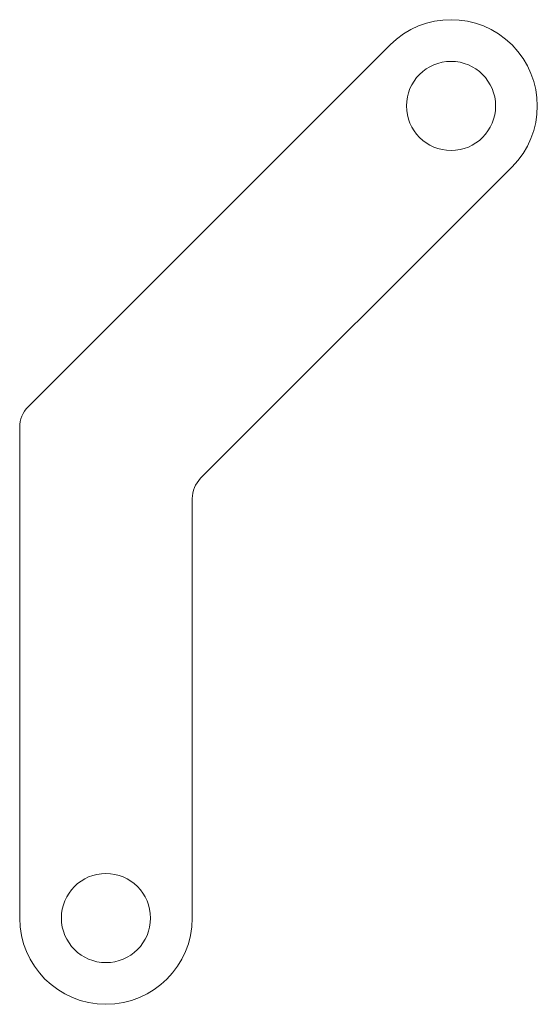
# Model space of a CAD drawing. Header units: millimetres. Extents: x -3 to 15, y -3 to 31.2.
import ezdxf

# ---------------------------------------------------------------- set-up
doc = ezdxf.new("R2010")
doc.units = ezdxf.units.MM

msp = doc.modelspace()

# ---------------------------------------------------------------- linework, layer by layer
at = {"color": 7, "linetype": 'Continuous', "lineweight": 15}
for p, q in [((9.879, 30.364), (-2.707, 17.778)), ((3.293, 15.293), (14.121, 26.121)), ((-3, 17.071), (-3, 0)), ((3, 0), (3, 14.586))]:
    msp.add_line(p, q, dxfattribs=at)
for centre in [(12, 28.243), (0, 0)]:
    msp.add_circle(centre, 1.55, dxfattribs=at)
for centre, radius, start, end in [((12, 28.243), 3, 315, 135), ((-2, 17.071), 1, 135, 180), ((4, 14.586), 1, 135, 180), ((0, 0), 3, 180, 0)]:
    msp.add_arc(centre, radius, start, end, dxfattribs=at)

doc.saveas('drawing.dxf')
